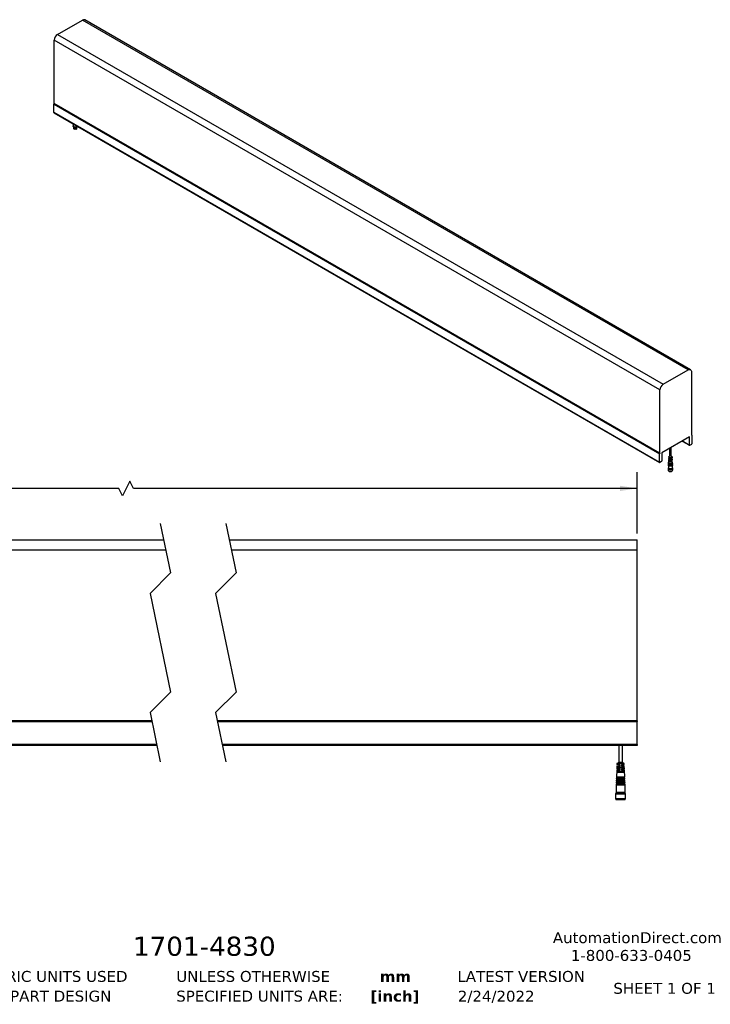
# Model space of a CAD drawing. Header units: millimetres. Extents: x 57 to 5425, y 57 to 3958.
# Tile 2 of 2: x 2745 to 5425, y 137 to 3958. Entities that reach past the tile are written whole.
import ezdxf

# ---------------------------------------------------------------- set-up
doc = ezdxf.new("R2010")
doc.units = ezdxf.units.MM
doc.header["$LTSCALE"] = 20
doc.linetypes.add('SLD-Solid', pattern=[0])
doc.layers.add('DIMENSIONS', color=140, linetype='SLD-Solid', lineweight=25)
doc.layers.add('TEXT', color=140, linetype='SLD-Solid', lineweight=25)
doc.styles.add('SLDTEXTSTYLE0', font='VERDANA.TTF')
doc.styles.add('SLDTEXTSTYLE1', font='VERDANAB.TTF')
doc.dimstyles.new('SLDDIMSTYLE1', dxfattribs={"dimtxt": 43.160156, "dimasz": 66.04, "dimexe": 0, "dimexo": 0.0625, "dimgap": 10.790039, "dimtad": 0, "dimtih": 1, "dimtoh": 1, "dimlfac": 0.25, "dimrnd": 1e-09, "dimzin": 12, "dimdsep": 46, "dimtxsty": 'SLDTEXTSTYLE0', "dimsah": 1, "dimcen": 0.09, "dimadec": 0, "dimazin": 3, "dimtfac": 1, "dimtofl": 0, "dimtmove": 0, "dimatfit": 3, "dimfxl": 0, "dimfrac": 2, "dimtolj": 1, "dimtzin": 12, "dimarcsym": 0})

# ---------------------------------------------------------------- blocks, each defined once
blk = doc.blocks.new('SW_NOTE_0_1')
at = {"layer": 'TEXT', "color": 0, "char_height": 42.33, "attachment_point": 2, "style": 'SLDTEXTSTYLE1'}
for s, insert in [('mm', (56.9, 53.8)), ('[inch]', (55.2, -22.7))]:
    blk.add_mtext(s, dxfattribs=dict(at, insert=insert))
blk = doc.blocks.new('SW_NOTE_0_2')
at = {"layer": 'TEXT', "color": 0, "char_height": 42.333, "attachment_point": 1, "style": 'SLDTEXTSTYLE0'}
for s, insert in [('UNLESS OTHERWISE ', (0, 53.8)), ('SPECIFIED UNITS ARE:', (0, -22.7))]:
    blk.add_mtext(s, dxfattribs=dict(at, insert=insert))
blk = doc.blocks.new('SW_NOTE_0_6')
at = {"layer": 'TEXT', "color": 0, "char_height": 42.333, "attachment_point": 1, "style": 'SLDTEXTSTYLE0'}
for s, insert in [('METRIC UNITS USED ', (0, 53.8)), ('FOR PART DESIGN', (0, -22.7))]:
    blk.add_mtext(s, dxfattribs=dict(at, insert=insert))
blk = doc.blocks.new('_D_6')
at = {"layer": 'DIMENSIONS'}
for p, q in [((1599.1, 1964.4), (1599.1, 2202.5)), ((5140.8, 1964.4), (5140.8, 2202.5)), ((3171.9, 2167.3), (3143.7, 2110.8)), ((3186.1, 2139), (3171.9, 2167.3)), ((1599.1, 2139), (2336.7, 2139)), ((2395.2, 2139), (2380.7, 2139)), ((2380.7, 2139), (2380.7, 2070.5)), ((2559.4, 2139), (2573.8, 2139)), ((2573.8, 2139), (2573.8, 2070.5)), ((3129.6, 2139), (2617.8, 2139)), ((3143.7, 2110.8), (3129.6, 2139)), ((5140.8, 2139), (3186.1, 2139)), ((2380.7, 2070.5), (2395.2, 2070.5)), ((2573.8, 2070.5), (2559.4, 2070.5))]:
    blk.add_line(p, q, dxfattribs=at)
for points in [[(1599.1, 2139), (1665.1, 2128.9), (1665.1, 2149.2)], [(5140.8, 2139), (5074.7, 2149.2), (5074.7, 2128.9)]]:
    blk.add_solid(points, dxfattribs=at)
at = {"layer": 'DIMENSIONS', "char_height": 42.33, "attachment_point": 1, "style": 'SLDTEXTSTYLE0'}
for s, insert in [('1828.8', (2377.2, 2202.5)), ('72.00', (2395.2, 2124.2))]:
    blk.add_mtext(s, dxfattribs=dict(at, insert=insert))

msp = doc.modelspace()

# ---------------------------------------------------------------- linework, layer by layer
for p, q in [((2891.431, 3900.469), (2987.855, 3956.133)), ((5339.049, 2598.818), (2987.855, 3956.133)), ((5348.139, 2599.718), (2996.945, 3957.034)), ((2891.431, 3900.469), (5242.625, 2543.154)), ((5229.769, 2520.886), (2878.574, 3878.201)), ((2878.574, 3632.497), (2878.574, 3878.201)), ((2876.486, 3630.184), (5227.68, 2272.869)), ((2876.486, 3597.145), (2876.486, 3630.184)), ((2877.45, 3631.855), (2878.574, 3632.497)), ((5228.644, 2274.539), (2877.45, 3631.855)), ((5229.769, 2275.181), (2878.574, 3632.497)), ((5227.68, 2239.829), (2876.486, 3597.145)), ((2876.862, 3596.312), (5228.057, 2238.996)), ((2952.213, 3552.813), (2952.213, 3545.494)), ((2952.94, 3543.57), (2952.94, 3541.189)), ((2953.85, 3539.156), (2953.85, 3538.665)), ((2953.874, 3538.34), (2954.307, 3535.523)), ((2955.07, 3538.22), (2955.841, 3537.775)), ((2964.585, 3537.775), (2965.357, 3538.22)), ((2966.119, 3535.523), (2966.552, 3538.34)), ((2966.577, 3538.665), (2966.577, 3539.156)), ((2967.486, 3541.189), (2967.486, 3543.57)), ((5242.625, 2543.154), (5339.049, 2598.818)), ((5351.905, 2591.394), (5351.905, 2345.689)), ((5229.769, 2275.181), (5229.769, 2520.886)), ((5344.352, 2339.101), (5237.322, 2277.315)), ((5344.352, 2307.182), (5344.352, 2339.101)), ((5353.712, 2346.413), (5351.905, 2347.456)), ((5353.03, 2346.345), (5351.905, 2346.995)), ((5353.03, 2346.345), (5351.905, 2345.689)), ((5353.994, 2312.749), (5353.994, 2345.789)), ((5267.085, 2294.496), (5267.085, 2262.777)), ((5270.182, 2296.281), (5268.753, 2295.456)), ((5271.637, 2297.12), (5270.182, 2296.281)), ((5273.066, 2297.945), (5271.637, 2297.12)), ((5273.449, 2298.166), (5273.449, 2298.17)), ((5273.449, 2262.777), (5273.449, 2296.067)), ((5316.173, 2322.834), (5344.728, 2306.35)), ((5316.706, 2323.142), (5344.352, 2307.182)), ((5345.638, 2306.44), (5352.709, 2310.522)), ((5227.68, 2239.829), (5227.68, 2272.869)), ((5229.769, 2275.181), (5228.644, 2274.539)), ((5237.322, 2277.315), (5237.322, 2245.395)), ((5263.604, 2254.507), (5263.524, 2253.024)), ((5263.778, 2257.771), (5263.699, 2256.287)), ((5263.953, 2261.034), (5263.873, 2259.55)), ((5264.884, 2257.442), (5264.815, 2255.621)), ((5267.085, 2263.537), (5266.409, 2263.147)), ((5266.812, 2256.329), (5266.743, 2254.507)), ((5266.743, 2254.507), (5269.01, 2255.816)), ((5274.124, 2263.147), (5273.449, 2263.537)), ((5276.66, 2259.55), (5276.581, 2261.034)), ((5276.835, 2256.287), (5276.755, 2257.771)), ((5277.009, 2253.024), (5276.93, 2254.507)), ((5236.037, 2243.169), (5228.966, 2239.086)), ((5261.539, 2217.125), (5261.539, 2210.592)), ((5262.085, 2218.312), (5262.085, 2217.57)), ((5262.267, 2229.447), (5262.267, 2219.055)), ((5262.35, 2231.071), (5262.271, 2229.59)), ((5262.508, 2234.035), (5262.429, 2232.553)), ((5262.667, 2236.999), (5262.588, 2235.517)), ((5262.825, 2239.962), (5262.746, 2238.48)), ((5263.254, 2247.981), (5262.905, 2241.444)), ((5263.121, 2236.985), (5263.121, 2236.974)), ((5263.281, 2239.965), (5263.279, 2239.938)), ((5263.429, 2251.244), (5263.35, 2249.761)), ((5264.631, 2250.764), (5264.562, 2248.943)), ((5266.56, 2249.651), (5266.491, 2247.829)), ((5266.491, 2247.829), (5268.716, 2249.114)), ((5271.671, 2252.464), (5273.917, 2251.168)), ((5271.962, 2245.765), (5274.169, 2244.49)), ((5273.917, 2251.168), (5273.848, 2252.99)), ((5274.169, 2244.49), (5274.1, 2246.312)), ((5275.776, 2254.103), (5275.845, 2252.282)), ((5276.028, 2247.425), (5276.097, 2245.604)), ((5277.184, 2249.761), (5277.104, 2251.244)), ((5277.254, 2239.938), (5277.253, 2239.965)), ((5277.629, 2241.444), (5277.279, 2247.981)), ((5277.413, 2236.974), (5277.412, 2236.985)), ((5277.787, 2238.48), (5277.708, 2239.962)), ((5277.946, 2235.517), (5277.867, 2236.999)), ((5278.104, 2232.553), (5278.025, 2234.035)), ((5278.263, 2229.59), (5278.184, 2231.071)), ((5278.267, 2219.055), (5278.267, 2229.447)), ((5278.449, 2217.57), (5278.449, 2218.312)), ((5278.994, 2210.592), (5278.994, 2217.125)), ((5262.085, 2208.839), (5262.085, 2208.811)), ((5264.095, 2207.03), (5264.48, 2206.808)), ((5264.48, 2205.472), (5264.609, 2205.397)), ((5275.925, 2205.397), (5276.053, 2205.472)), ((5276.053, 2206.808), (5276.439, 2207.03)), ((5278.449, 2208.811), (5278.449, 2208.839)), ((1599.072, 1939.049), (3303.692, 1939.049)), ((3557.692, 1939.049), (5140.764, 1939.049)), ((5140.764, 1899.049), (5140.764, 1939.049)), ((3312.058, 1899.049), (1599.072, 1899.049)), ((5140.764, 1899.049), (3566.058, 1899.049)), ((5140.764, 1237.068), (5140.764, 1899.049)), ((3257.047, 1237.068), (1599.072, 1237.068)), ((1599.072, 1234.068), (3257.675, 1234.068)), ((5140.764, 1237.068), (3511.047, 1237.068)), ((3511.675, 1234.068), (5140.764, 1234.068)), ((5140.764, 1237.068), (5140.764, 1234.068)), ((5140.764, 1145.049), (5140.764, 1234.068)), ((3276.293, 1145.049), (1599.072, 1145.049)), ((3277.13, 1141.049), (1599.072, 1141.049)), ((5140.764, 1145.049), (3530.293, 1145.049)), ((5140.764, 1141.049), (3531.13, 1141.049)), ((5069.764, 1141.049), (5069.764, 1076.649)), ((5083.764, 1076.649), (5083.764, 1141.049)), ((5140.764, 1145.049), (5140.764, 1141.049)), ((5062.867, 1071.649), (5062.692, 1067.649)), ((5090.662, 1071.649), (5062.867, 1071.649)), ((5069.764, 1076.649), (5064.764, 1071.649)), ((5069.964, 1076.849), (5083.564, 1076.849)), ((5088.764, 1071.649), (5083.764, 1076.649)), ((5090.836, 1067.649), (5090.662, 1071.649)), ((5061.714, 1045.249), (5060.56, 1018.818)), ((5061.838, 1041.249), (5061.624, 1036.449)), ((5091.904, 1036.449), (5061.624, 1036.449)), ((5061.714, 1045.249), (5073.764, 1045.249)), ((5061.838, 1041.249), (5091.69, 1041.249)), ((5062.483, 1062.849), (5061.924, 1050.049)), ((5073.764, 1050.049), (5061.924, 1050.049)), ((5062.622, 1058.849), (5062.408, 1054.049)), ((5091.12, 1054.049), (5062.408, 1054.049)), ((5062.483, 1062.849), (5073.764, 1062.849)), ((5062.622, 1058.849), (5090.906, 1058.849)), ((5073.764, 1067.649), (5062.692, 1067.649)), ((5069.764, 1067.649), (5069.764, 1062.849)), ((5069.764, 1050.049), (5069.764, 1045.249)), ((5073.764, 1067.649), (5073.764, 1062.849)), ((5073.764, 1050.049), (5073.764, 1045.249)), ((5079.764, 1067.649), (5090.836, 1067.649)), ((5079.764, 1067.649), (5079.764, 1062.849)), ((5091.046, 1062.849), (5079.764, 1062.849)), ((5079.764, 1050.049), (5091.605, 1050.049)), ((5079.764, 1050.049), (5079.764, 1045.249)), ((5091.814, 1045.249), (5079.764, 1045.249)), ((5083.764, 1062.849), (5083.764, 1067.649)), ((5083.764, 1045.249), (5083.764, 1050.049)), ((5091.12, 1054.049), (5090.906, 1058.849)), ((5091.605, 1050.049), (5091.046, 1062.849)), ((5091.904, 1036.449), (5091.69, 1041.249)), ((5092.968, 1018.818), (5091.814, 1045.249)), ((5059.688, 998.837), (5059.513, 994.841)), ((5059.513, 994.841), (5060.512, 994.798)), ((5094.015, 994.841), (5059.513, 994.841)), ((5059.688, 998.837), (5076.764, 998.837)), ((5060.037, 1006.83), (5059.862, 1002.834)), ((5059.862, 1002.834), (5060.861, 1002.79)), ((5093.666, 1002.834), (5059.862, 1002.834)), ((5060.037, 1006.83), (5076.764, 1006.83)), ((5060.386, 1014.822), (5060.211, 1010.826)), ((5060.211, 1010.826), (5061.21, 1010.782)), ((5093.317, 1010.826), (5060.211, 1010.826)), ((5060.512, 994.798), (5060.34, 990.845)), ((5060.386, 1014.822), (5076.764, 1014.822)), ((5076.764, 994.798), (5060.512, 994.798)), ((5060.56, 1018.818), (5061.559, 1018.775)), ((5092.968, 1018.818), (5060.56, 1018.818)), ((5060.861, 1002.79), (5060.689, 998.837)), ((5076.764, 1002.79), (5060.861, 1002.79)), ((5061.21, 1010.782), (5061.037, 1006.83)), ((5076.764, 1010.782), (5061.21, 1010.782)), ((5061.559, 1018.775), (5061.387, 1014.822)), ((5076.764, 1018.775), (5061.559, 1018.775)), ((5091.969, 1018.775), (5076.764, 1018.775)), ((5076.764, 1014.822), (5093.143, 1014.822)), ((5092.318, 1010.782), (5076.764, 1010.782)), ((5076.764, 1006.83), (5093.492, 1006.83)), ((5092.667, 1002.79), (5076.764, 1002.79)), ((5076.764, 998.837), (5093.841, 998.837)), ((5093.016, 994.798), (5076.764, 994.798)), ((5091.969, 1018.775), (5092.968, 1018.818)), ((5092.142, 1014.822), (5091.969, 1018.775)), ((5092.318, 1010.782), (5093.317, 1010.826)), ((5092.491, 1006.83), (5092.318, 1010.782)), ((5092.667, 1002.79), (5093.666, 1002.834)), ((5092.84, 998.837), (5092.667, 1002.79)), ((5093.016, 994.798), (5094.015, 994.841)), ((5093.189, 990.845), (5093.016, 994.798)), ((5093.317, 1010.826), (5093.143, 1014.822)), ((5093.666, 1002.834), (5093.492, 1006.83)), ((5094.015, 994.841), (5093.841, 998.837)), ((5060.764, 958.849), (5058.764, 956.849)), ((5058.764, 956.849), (5058.764, 954.849)), ((5058.764, 956.849), (5094.764, 956.849)), ((5059.339, 990.845), (5059.164, 986.849)), ((5059.164, 986.849), (5059.164, 958.849)), ((5094.364, 986.849), (5059.164, 986.849)), ((5094.364, 958.849), (5059.164, 958.849)), ((5059.339, 990.845), (5076.764, 990.845)), ((5076.764, 990.845), (5094.19, 990.845)), ((5094.764, 956.849), (5092.764, 958.849)), ((5094.364, 986.849), (5094.19, 990.845)), ((5094.364, 958.849), (5094.364, 986.849)), ((5094.764, 954.849), (5094.764, 956.849)), ((5058.764, 954.849), (5057.564, 953.649)), ((5057.564, 953.649), (5057.564, 936.049)), ((5057.564, 953.649), (5095.964, 953.649)), ((5057.564, 936.049), (5058.764, 934.849)), ((5057.564, 936.049), (5095.964, 936.049)), ((5058.764, 954.849), (5094.764, 954.849)), ((5058.764, 934.849), (5058.764, 931.249)), ((5058.764, 934.849), (5094.764, 934.849)), ((5058.764, 931.249), (5059.164, 930.849)), ((5058.764, 931.249), (5094.764, 931.249)), ((5094.364, 930.849), (5059.164, 930.849)), ((5094.364, 930.849), (5094.764, 931.249)), ((5095.964, 953.649), (5094.764, 954.849)), ((5094.764, 934.849), (5095.964, 936.049)), ((5094.764, 931.249), (5094.764, 934.849)), ((5095.964, 936.049), (5095.964, 953.649))]:
    msp.add_line(p, q)
at = {"flags": 128}
for points in [[(2965.87, 3542.228), (2964.047, 3541.441), (2961.914, 3540.981), (2959.642, 3540.888), (2957.417, 3541.167), (2955.419, 3541.797), (2953.809, 3542.726), (2952.718, 3543.88), (2952.234, 3545.165), (2952.213, 3545.494)], [(2952.94, 3541.189), (2953.188, 3540.102), (2954.055, 3538.955), (2955.469, 3538.006), (2957.305, 3537.341), (2959.399, 3537.017), (2961.565, 3537.063), (2963.611, 3537.477), (2965.356, 3538.22)], [(2952.961, 3543.544), (2953.188, 3542.774), (2954.055, 3541.627), (2955.469, 3540.679), (2957.305, 3540.013), (2959.399, 3539.689), (2961.565, 3539.736), (2963.611, 3540.149), (2965.356, 3540.892)], [(2953.85, 3538.665), (2953.855, 3538.513), (2954.285, 3537.329), (2955.357, 3536.291), (2956.956, 3535.509), (2958.907, 3535.069), (2961, 3535.019), (2963.008, 3535.364), (2964.713, 3536.067)], [(2953.867, 3539.138), (2954.285, 3538.072), (2955.357, 3537.033), (2956.956, 3536.251), (2958.907, 3535.812), (2961, 3535.762), (2963.008, 3536.107), (2964.713, 3536.809)], [(2954.145, 3538.875), (2954.163, 3538.823), (2954.903, 3537.729), (2956.218, 3536.832), (2957.966, 3536.231), (2959.958, 3535.99), (2961.977, 3536.135), (2963.805, 3536.651), (2965.244, 3537.482), (2966.138, 3538.537), (2966.281, 3538.875)], [(2964.406, 3533.405), (2962.719, 3532.724), (2960.73, 3532.416), (2958.679, 3532.52), (2956.812, 3533.022), (2955.356, 3533.862), (2954.486, 3534.94), (2954.307, 3535.523)], [(2966.119, 3535.523), (2965.587, 3534.379), (2964.406, 3533.405)], [(2967.703, 3543.871), (2967.235, 3543.281), (2965.87, 3542.228)], [(5339.049, 2598.818), (5341.557, 2599.98), (5343.969, 2600.528), (5346.192, 2600.439), (5348.14, 2599.718), (5349.739, 2598.391), (5350.927, 2596.51), (5351.658, 2594.147), (5351.905, 2591.394)], [(5268.753, 2293.356), (5269.288, 2293.665), (5269.855, 2293.992), (5270.436, 2294.328), (5271.012, 2294.66), (5271.562, 2294.978), (5272.07, 2295.271), (5272.517, 2295.529), (5272.889, 2295.744), (5273.173, 2295.908), (5273.36, 2296.016), (5273.444, 2296.064), (5273.449, 2296.067)], [(5271.637, 2297.12), (5271.807, 2297.219), (5271.956, 2297.305), (5272.08, 2297.376), (5272.173, 2297.43), (5272.232, 2297.464), (5272.257, 2297.478), (5272.246, 2297.472), (5272.199, 2297.445), (5272.117, 2297.398), (5272.005, 2297.333), (5271.865, 2297.252), (5271.702, 2297.158), (5271.521, 2297.053), (5271.328, 2296.942), (5271.13, 2296.828), (5270.934, 2296.714), (5270.745, 2296.605), (5270.569, 2296.504), (5270.414, 2296.414), (5270.284, 2296.339), (5270.182, 2296.281)], [(5273.917, 2251.168), (5271.84, 2250.649), (5269.581, 2250.561), (5267.402, 2250.914), (5265.553, 2251.667), (5264.247, 2252.735), (5263.636, 2253.993), (5263.789, 2255.297), (5263.833, 2255.397)], [(5263.699, 2256.287), (5263.732, 2255.774), (5264.335, 2254.537), (5265.62, 2253.488), (5267.438, 2252.746), (5269.581, 2252.397), (5271.803, 2252.482), (5273.848, 2252.99)], [(5264.884, 2257.442), (5264.041, 2258.589), (5263.873, 2259.55)], [(5273.449, 2264.071), (5274.734, 2263.5), (5275.942, 2262.523), (5276.535, 2261.372), (5276.449, 2260.173), (5275.693, 2259.054), (5274.349, 2258.138), (5272.563, 2257.524), (5270.528, 2257.277), (5268.464, 2257.426), (5266.596, 2257.953), (5265.126, 2258.802), (5264.212, 2259.88), (5263.955, 2261.072), (5264.382, 2262.247), (5265.446, 2263.278), (5267.033, 2264.054), (5267.085, 2264.071)], [(5274.124, 2263.148), (5275.21, 2262.252), (5275.701, 2261.195), (5275.535, 2260.106), (5274.735, 2259.115), (5273.395, 2258.342), (5271.678, 2257.879), (5269.791, 2257.784), (5267.962, 2258.067), (5266.41, 2258.694), (5265.323, 2259.59), (5264.833, 2260.647), (5264.998, 2261.736), (5265.799, 2262.727), (5266.409, 2263.147)], [(5276.52, 2258.66), (5276.582, 2258.524), (5276.722, 2257.259), (5276.125, 2256.04), (5274.857, 2255.005), (5273.065, 2254.273), (5270.952, 2253.928), (5268.762, 2254.009), (5266.743, 2254.507)], [(5266.812, 2256.329), (5268.799, 2255.842), (5270.953, 2255.765), (5273.028, 2256.106), (5274.79, 2256.825), (5276.036, 2257.842), (5276.626, 2259.04), (5276.66, 2259.55)], [(5275.776, 2254.103), (5276.656, 2255.284), (5276.835, 2256.287)], [(5262.175, 2219.013), (5261.788, 2218.318), (5261.545, 2216.953), (5261.948, 2215.601), (5262.969, 2214.362), (5264.531, 2213.327), (5266.519, 2212.575), (5268.784, 2212.16), (5271.159, 2212.113), (5273.468, 2212.438), (5275.54, 2213.11), (5277.221, 2214.08), (5278.386, 2215.276), (5278.948, 2216.609), (5278.867, 2217.981), (5278.358, 2219.013)], [(5262.085, 2217.57), (5262.106, 2217.233), (5262.601, 2215.919), (5263.717, 2214.74), (5265.364, 2213.789), (5267.407, 2213.145), (5269.683, 2212.859), (5272.006, 2212.955), (5274.188, 2213.425), (5276.052, 2214.23), (5277.448, 2215.306), (5278.262, 2216.566), (5278.449, 2217.57)], [(5262.267, 2219.303), (5262.106, 2217.975), (5262.601, 2216.662), (5263.717, 2215.482), (5265.364, 2214.531), (5267.407, 2213.887), (5269.683, 2213.601), (5272.006, 2213.697), (5274.188, 2214.167), (5276.052, 2214.973), (5277.448, 2216.049), (5278.262, 2217.308), (5278.428, 2218.649), (5278.267, 2219.303)], [(5278.267, 2219.055), (5278.084, 2218.073), (5277.288, 2216.841), (5275.924, 2215.789), (5274.101, 2215.001), (5271.967, 2214.542), (5269.696, 2214.448), (5267.471, 2214.728), (5265.473, 2215.358), (5263.862, 2216.287), (5262.771, 2217.441), (5262.287, 2218.725), (5262.267, 2219.055)], [(5278.263, 2229.59), (5278.246, 2229.118), (5277.762, 2227.833), (5276.671, 2226.679), (5275.061, 2225.75), (5273.062, 2225.12), (5270.837, 2224.841), (5268.566, 2224.934), (5266.433, 2225.394), (5264.61, 2226.181), (5263.245, 2227.234), (5262.45, 2228.465), (5262.271, 2229.59)], [(5278.104, 2232.553), (5278.059, 2231.907), (5277.454, 2230.603), (5276.21, 2229.461), (5274.439, 2228.581), (5272.296, 2228.041), (5269.974, 2227.89), (5267.677, 2228.141), (5265.61, 2228.771), (5263.958, 2229.725), (5262.865, 2230.918), (5262.431, 2232.244), (5262.429, 2232.553)], [(5277.946, 2235.517), (5277.901, 2234.883), (5277.308, 2233.606), (5276.09, 2232.487), (5274.354, 2231.625), (5272.255, 2231.096), (5269.979, 2230.948), (5267.729, 2231.194), (5265.705, 2231.811), (5264.085, 2232.746), (5263.015, 2233.915), (5262.589, 2235.214), (5262.588, 2235.517)], [(5277.787, 2238.48), (5277.744, 2237.86), (5277.163, 2236.609), (5275.97, 2235.513), (5274.27, 2234.668), (5272.214, 2234.151), (5269.985, 2234.006), (5267.782, 2234.246), (5265.799, 2234.851), (5264.213, 2235.767), (5263.165, 2236.912), (5262.748, 2238.184), (5262.746, 2238.48)], [(5277.73, 2231.047), (5277.686, 2230.431), (5277.11, 2229.19), (5275.926, 2228.102), (5274.239, 2227.264), (5272.199, 2226.751), (5269.988, 2226.607), (5267.801, 2226.846), (5265.833, 2227.446), (5264.259, 2228.354), (5263.219, 2229.49), (5262.805, 2230.753), (5262.804, 2231.047)], [(5277.629, 2241.444), (5277.586, 2240.837), (5277.018, 2239.612), (5275.85, 2238.539), (5274.185, 2237.712), (5272.173, 2237.206), (5269.991, 2237.064), (5267.834, 2237.299), (5265.893, 2237.892), (5264.34, 2238.788), (5263.315, 2239.908), (5262.906, 2241.154), (5262.905, 2241.444)], [(5277.571, 2234.011), (5277.529, 2233.408), (5276.965, 2232.193), (5275.806, 2231.129), (5274.155, 2230.308), (5272.158, 2229.805), (5269.993, 2229.665), (5267.853, 2229.898), (5265.927, 2230.486), (5264.387, 2231.375), (5263.369, 2232.487), (5262.964, 2233.723), (5262.962, 2234.011)], [(5277.413, 2236.974), (5277.328, 2236.201), (5276.637, 2234.973), (5275.322, 2233.928), (5273.512, 2233.17), (5271.385, 2232.77), (5269.148, 2232.77), (5267.021, 2233.17), (5265.211, 2233.928), (5263.897, 2234.973), (5263.205, 2236.201), (5263.121, 2236.974)], [(5274.169, 2244.49), (5272.234, 2243.969), (5270.117, 2243.807), (5268.013, 2244.021), (5266.119, 2244.59), (5264.609, 2245.462), (5263.623, 2246.555), (5263.253, 2247.77), (5263.475, 2248.871)], [(5277.254, 2239.938), (5277.171, 2239.182), (5276.496, 2237.981), (5275.21, 2236.96), (5273.44, 2236.218), (5271.36, 2235.827), (5269.173, 2235.827), (5267.093, 2236.218), (5265.324, 2236.96), (5264.038, 2237.981), (5263.362, 2239.182), (5263.279, 2239.938)], [(5263.35, 2249.761), (5263.348, 2249.546), (5263.715, 2248.351), (5264.687, 2247.275), (5266.173, 2246.417), (5268.038, 2245.856), (5270.108, 2245.644), (5272.193, 2245.801), (5274.1, 2246.312)], [(5264.631, 2250.764), (5263.714, 2251.978), (5263.524, 2253.024)], [(5264.666, 2227.697), (5266.471, 2226.917), (5268.583, 2226.462), (5270.832, 2226.369), (5273.035, 2226.646), (5275.013, 2227.27), (5276.608, 2228.19), (5277.688, 2229.332), (5278.167, 2230.604), (5278.039, 2231.812)], [(5264.778, 2230.728), (5266.64, 2229.935), (5268.824, 2229.494), (5271.136, 2229.444), (5273.371, 2229.79), (5275.33, 2230.5), (5276.839, 2231.513), (5277.764, 2232.737), (5278.023, 2234.064), (5277.878, 2234.776)], [(5264.89, 2233.759), (5266.714, 2232.982), (5268.853, 2232.55), (5271.118, 2232.501), (5273.307, 2232.84), (5275.226, 2233.536), (5276.705, 2234.528), (5277.611, 2235.727), (5277.865, 2237.027), (5277.717, 2237.739)], [(5265.002, 2236.79), (5266.788, 2236.03), (5268.883, 2235.607), (5271.1, 2235.559), (5273.244, 2235.89), (5275.123, 2236.572), (5276.57, 2237.543), (5277.458, 2238.717), (5277.706, 2239.99), (5277.556, 2240.703)], [(5276.879, 2252.134), (5276.908, 2252.07), (5277.073, 2250.727), (5276.448, 2249.43), (5275.104, 2248.33), (5273.198, 2247.554), (5270.952, 2247.193), (5268.626, 2247.289), (5266.491, 2247.829)], [(5266.56, 2249.651), (5268.663, 2249.121), (5270.952, 2249.03), (5273.162, 2249.387), (5275.037, 2250.15), (5276.36, 2251.233), (5276.978, 2252.508), (5277.009, 2253.024)], [(5261.539, 2210.592), (5261.666, 2209.736), (5262.385, 2208.429), (5263.689, 2207.281), (5265.48, 2206.38), (5267.627, 2205.79), (5269.969, 2205.557), (5272.333, 2205.697), (5274.544, 2206.201), (5276.438, 2207.03)], [(5262.085, 2208.811), (5262.106, 2208.474), (5262.601, 2207.16), (5263.717, 2205.98), (5265.364, 2205.03), (5267.407, 2204.385), (5269.683, 2204.1), (5272.006, 2204.196), (5274.188, 2204.665), (5276.052, 2205.471)]]:
    msp.add_lwpolyline(points, dxfattribs=at)
for centre, radius, start, end in [((2993.18, 3948.699), 9.145, 65.692881, 125.617577), ((2906.488, 3876.931), 27.942, 122.605478, 177.394522), ((2878.579, 3630.089), 2.096, 122.605478, 177.394522), ((2877.377, 3597.046), 0.896, 173.701153, 234.986667), ((2960.213, 3546.094), 9.398, 242.276871, 297.717754), ((2963.453, 3539.705), 3.158, 293.511381, 349.660559), ((2963.525, 3538.887), 3.06, 292.848588, 355.831271), ((2963.848, 3544.257), 3.687, 294.143415, 348.85849), ((2963.934, 3541.489), 3.564, 293.505504, 355.174356), ((5257.682, 2519.615), 27.942, 122.605478, 177.394522), ((5353.406, 2345.884), 0.596, 350.785963, 129.203288), ((5345.136, 2307.055), 0.794, 170.785963, 309.203285), ((5351.203, 2312.876), 2.794, 302.605478, 357.394522), ((5229.774, 2272.774), 2.096, 122.605477, 177.394522), ((5266.255, 2257.626), 2.469, 155.237984, 234.303363), ((5274.378, 2254.359), 2.544, 305.231972, 24.081939), ((5228.464, 2239.702), 0.794, 170.785963, 309.203285), ((5234.531, 2245.522), 2.794, 302.605478, 357.394522), ((5265.893, 2230.974), 3.499, 166.148439, 249.482101), ((5265.953, 2233.924), 3.405, 165.519277, 249.824642), ((5266.039, 2236.888), 3.333, 165.198562, 249.846083), ((5266.125, 2239.852), 3.26, 164.863668, 249.868189), ((5266.056, 2251.093), 2.618, 156.562823, 235.204241), ((5274.393, 2249.688), 2.792, 305.859905, 1.512223), ((5274.548, 2247.835), 2.716, 304.775357, 22.435264), ((5270.267, 2217.616), 12.259, 241.836237, 298.163763), ((5270.267, 2216.049), 12.061, 242.024681, 297.969944), ((5274.42, 2209.171), 4.044, 293.795339, 354.88452), ((5274.665, 2211), 4.348, 294.062653, 354.617206)]:
    msp.add_arc(centre, radius, start, end)
for centre, major_axis, ratio, start_param, end_param in [((5270.267, 2295.714), (-2.25, 3.897), 0.57733463, 1.45137298, 1.8605074), ((5270.267, 2296.329), (3.182, 1.837), 0.00007037, 5.78749821, 8.34958747), ((5269.367, 2297.273), (-0.771, 1.336), 0.57733463, 2.53460462, 3.92695018), ((5271.167, 2294.155), (-0.771, 1.336), 0.57733463, 5.05218526, 7.51410409), ((5270.267, 2295.714), (-2.25, 3.897), 0.57733463, 4.42259665, 4.83100616)]:
    msp.add_ellipse(centre, major_axis=major_axis, ratio=ratio, start_param=start_param, end_param=end_param)
for points, knots in [([(2964.278, 3533.349), (2963.862, 3533.146), (2962.919, 3532.685), (2961.314, 3532.394), (2959.787, 3532.359), (2958.5, 3532.496), (2957.229, 3532.818), (2956.121, 3533.329), (2955.394, 3533.815), (2955.16, 3534.141), (2955.108, 3534.214)], [0, 0, 0, 0, 0.15006366, 0.33988084, 0.45096294, 0.5714484, 0.69913325, 0.83074779, 0.96236232, 1, 1, 1, 1]), ([(2964.278, 3533.349), (2964.306, 3533.333), (2964.339, 3533.326), (2964.387, 3533.348), (2964.402, 3533.375), (2964.406, 3533.405)], [0, 0, 0, 0, 0.5, 0.5, 1, 1, 1, 1])]:
    msp.add_open_spline(points, degree=3, knots=knots)
at = {"layer": 'DIMENSIONS', "color": 140}
for p, q in [((3290.411, 2002.549), (3330.411, 1811.299)), ((3544.411, 2002.549), (3584.411, 1811.299)), ((3330.411, 1811.299), (3250.411, 1731.299)), ((3584.411, 1811.299), (3504.411, 1731.299)), ((3250.411, 1731.299), (3330.411, 1348.799)), ((3504.411, 1731.299), (3584.411, 1348.799)), ((3330.411, 1348.799), (3250.411, 1268.799)), ((3584.411, 1348.799), (3504.411, 1268.799)), ((3250.411, 1268.799), (3290.411, 1077.549)), ((3504.411, 1268.799), (3544.411, 1077.549))]:
    msp.add_line(p, q, dxfattribs=at)

# ---------------------------------------------------------------- block references
at = {"layer": 'TEXT'}
for name, p in [('SW_NOTE_0_6', (2569.567, 212.709)), ('SW_NOTE_0_2', (3352.158, 212.709)), ('SW_NOTE_0_1', (4145.722, 212.655))]:
    msp.add_blockref(name, p, dxfattribs=at)

# ---------------------------------------------------------------- texts
at = {"layer": 'TEXT', "style": 'SLDTEXTSTYLE0'}
for s, insert, char_height, attachment_point in [('1701-4830', (3184.154, 399.5), 74.0833, 1), ('AutomationDirect.com', (4813.899, 416.728), 42.33333, 1), ('1-800-633-0405', (4883.832, 347.938), 42.33333, 1), ('LATEST VERSION', (4691.043, 266.478), 42.33333, 2), ('2/24/2022', (4594.03, 189.748), 42.3333, 2), ('SHEET 1 OF 1', (5048.826, 220.227), 42.33333, 1)]:
    msp.add_mtext(s, dxfattribs=dict(at, insert=insert, char_height=char_height, attachment_point=attachment_point))

# ---------------------------------------------------------------- dimensions: what is measured, and where the dimension line sits
at = {"layer": 'DIMENSIONS'}
dim = msp.add_linear_dim(base=(5140.764, 2139.049), p1=(1599.072, 1939.049), p2=(5140.764, 1939.049), text='1828.8', dimstyle='SLDDIMSTYLE1', dxfattribs=at)
dim.commit()
dim.dimension.update_dxf_attribs({"geometry": '_D_6', "text_midpoint": (2477.272, 2139.049), "dimtype": 160})

doc.saveas('drawing.dxf')
